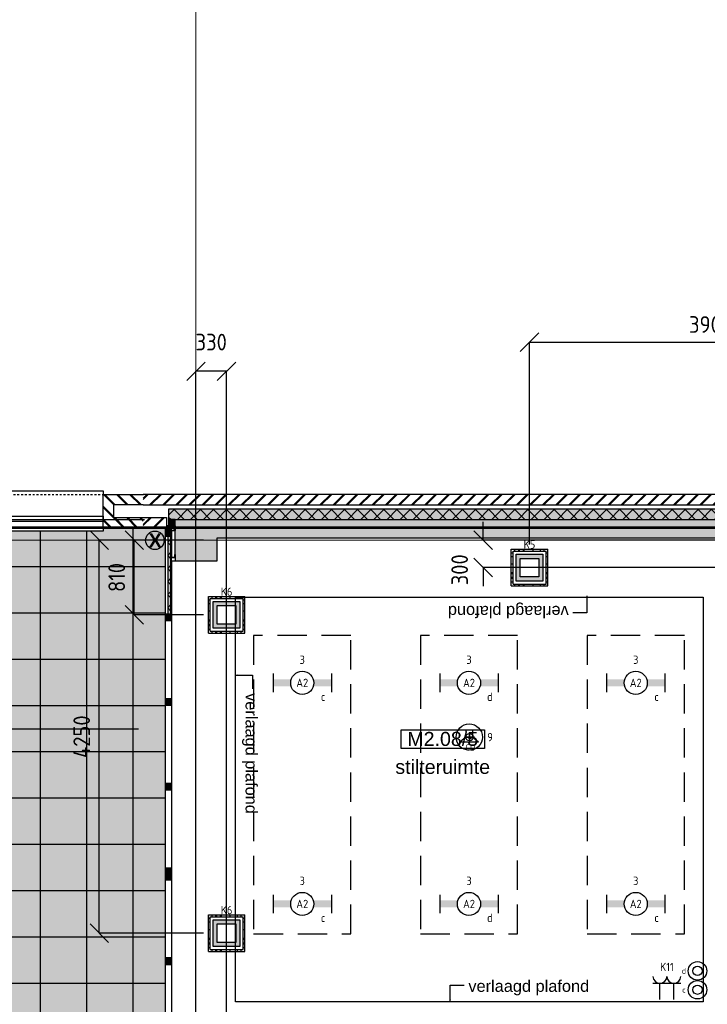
# Model space of a CAD drawing. Header units: millimetres. Extents: x -38032 to 104346, y -31182 to 78566.
# Tile 207 of 213: x 82458 to 89880, y 41381 to 52018. Entities that reach past the tile are written whole.
import ezdxf
from ezdxf.enums import TextEntityAlignment as Align

# ---------------------------------------------------------------- set-up
doc = ezdxf.new("R2010")
doc.units = ezdxf.units.MM
doc.header["$LTSCALE"] = 100
doc.set_wipeout_variables(frame=1)
doc.header["$PDMODE"] = 1
for name, pattern in [('HIDDEN', [9.525, 6.35, -3.175]), ('HIDDEN2', [4.7625, 3.175, -1.5875]), ('STYLE_01', [0.41664, 0.20828, -0.20836]), ('STYLE_11', [5, 3.888855, -0.416718, 0.277786, -0.416641])]:
    doc.linetypes.add(name, pattern=pattern)
for name, color, linetype in [('AB$1A---_ATTRIB035', 8, 'Continuous'), ('AL$1A---_ALGEMEEN', 8, 'Continuous'), ('AL------_MAATV', 200, 'Continuous'), ('AL------_MAATVOERING', 2, 'Continuous'), ('AL------_SPARING', 2, 'Continuous'), ('AM$1A---_ARCERING', 8, 'Continuous'), ('AT$1A---_TEKST100', 8, 'Continuous'), ('BOUWKUNDIG', 8, 'Continuous'), ('brandscheiding', 5, 'HIDDEN'), ('EB6421--_ATTRIB', 2, 'Continuous'), ('EL6222--', 3, 'Continuous'), ('EL6311--', 3, 'Continuous'), ('EL6421--', 3, 'Continuous'), ('LICHT_TEXT018', 1, 'Continuous'), ('Vloerdoos', 3, 'Continuous'), ('Vloerdoos (OUD)', 3, 'Continuous')]:
    doc.layers.add(name, color=color, linetype=linetype)
doc.layers.add('stramien', color=1, linetype='Continuous', lineweight=9)
doc.layers.get('Vloerdoos').off()
doc.styles.add('Arial', font='ARIAL.TTF')
doc.styles.add('Arial (bold)', font='ARIALBD.TTF')
doc.styles.add('BURO-018', font='iso.shx', dxfattribs={"height": 90})
doc.styles.get("Standard").update_dxf_attribs({"font": 'iso.shx'})
doc.dimstyles.new('STABICAD', dxfattribs={"dimscale": 100, "dimtxt": 1.8, "dimasz": 2, "dimexe": 0, "dimexo": 2.5, "dimgap": 1.5, "dimtad": 0, "dimdec": 0, "dimrnd": 10, "dimzin": 0, "dimdsep": 46, "dimtxsty": 'Standard', "dimblk1": 'OBLIQUE', "dimblk2": 'OBLIQUE', "dimsah": 1, "dimcen": -3, "dimadec": 0, "dimazin": 0, "dimtfac": 1, "dimtdec": 0, "dimtofl": 0, "dimtmove": 2, "dimatfit": 3, "dimfxl": 0, "dimtvp": 1.055556, "dimtolj": 1, "dimtzin": 0, "dimarcsym": 0})
pattern_1 = [(135, (-987935.49, -175784.82), (70.710678, 70.710678), []), (45, (-987636.15, -176084.16), (70.710678, -70.710678), [])]
pattern_2 = [(45, (0, 0), (70.7107, -70.7107), []), (45, (7.07, -7.07), (70.7107, -70.7107), [])]
pattern_3 = [(45, (-987935.49, -175784.82), (70.710678, -70.710678), []), (45, (-987928.42, -175791.89), (70.710678, -70.710678), [])]

# ---------------------------------------------------------------- blocks, each defined once
blk = doc.blocks.new('111410')
at = {"color": 0, "linetype": 'Continuous'}
for radius in [2, 1]:
    blk.add_circle((0, 3), radius, dxfattribs=at)
at = {"color": 0, "linetype": 'Continuous', "style": 'BURO-018'}
for tag, p in [('E_SLET1', (0, 7)), ('E_GROEP', (0, 0)), ('E_GKAST', (0, 0))]:
    blk.add_attdef(tag, text='', height=1.8, dxfattribs=at).set_placement(p, align=Align.MIDDLE)
at = {"color": 0, "linetype": 'Continuous', "style": 'BURO-018', "flags": 1}
for tag in ['E_MATCODE', 'E_SGROEP']:
    blk.add_attdef(tag, text='', height=1.8, dxfattribs=at).set_placement((0, 0), align=Align.MIDDLE)
blk = doc.blocks.new('VLOERDOOS')
at = {"layer": 'Vloerdoos (OUD)'}
for p, q in [((0, 395), (395, 395)), ((0, 395), (0, 0)), ((0, 355), (20, 355)), ((20, 375), (20, 20)), ((20, 375), (375, 375)), ((40, 375), (40, 395)), ((80, 375), (80, 395)), ((90, 375), (90, 395)), ((130, 375), (130, 395)), ((140, 375), (140, 395)), ((235, 375), (235, 395)), ((315, 375), (315, 395)), ((355, 375), (355, 395)), ((375, 375), (375, 20)), ((375, 355), (395, 355)), ((395, 395), (395, 0)), ((0, 315), (20, 315)), ((0, 305), (20, 305)), ((0, 265), (20, 265)), ((0, 255), (20, 255)), ((375, 315), (395, 315)), ((375, 305), (395, 305)), ((375, 265), (395, 265)), ((375, 255), (395, 255)), ((0, 160), (20, 160)), ((375, 160), (395, 160)), ((0, 80), (20, 80)), ((0, 40), (20, 40)), ((0, 0), (395, 0)), ((20, 20), (375, 20)), ((40, 0), (40, 20)), ((80, 0), (80, 20)), ((90, 0), (90, 20)), ((130, 0), (130, 20)), ((140, 0), (140, 20)), ((235, 0), (235, 20)), ((315, 0), (315, 20)), ((355, 0), (355, 20)), ((375, 80), (395, 80)), ((375, 40), (395, 40))]:
    blk.add_line(p, q, dxfattribs=at)
blk = doc.blocks.new('_Oblique')
at = {"color": 0, "linetype": 'ByBlock', "lineweight": -2}
blk.add_line((-0.5, -0.5), (0.5, 0.5), dxfattribs=at)
blk = doc.blocks.new('*D189')
at = {"layer": 'AL------_MAATVOERING', "color": 0, "lineweight": -2}
for p, q in [((87460, 46395), (87460, 46595)), ((96930, 46395), (87460, 46395)), ((96930, 46099), (87460, 46099)), ((87460, 46099), (87460, 45899))]:
    blk.add_line(p, q, dxfattribs=at)
at = {"layer": 'Defpoints', "color": 0}
for p in [(87460, 46395), (97180, 46395), (97180, 46099)]:
    blk.add_point(p, dxfattribs=at)
at = {"layer": 'AL------_MAATVOERING', "color": 0, "lineweight": -2, "xscale": 200, "yscale": 200, "zscale": 200}
for p, rotation in [((87460, 46395), 270), ((87460, 46099), 90)]:
    blk.add_blockref('_Oblique', p, dxfattribs=dict(at, rotation=rotation))
at = {"layer": 'AL------_MAATVOERING', "color": 0, "insert": (87207, 46075), "char_height": 180, "attachment_point": 5, "rotation": 90}
blk.add_mtext('\\A1;300', dxfattribs=at)
blk = doc.blocks.new('*D190')
at = {"layer": 'AL------_MAATVOERING', "color": 0, "lineweight": -2}
for p, q in [((84440, 46395), (83695, 46395)), ((83695, 45589), (83695, 46395)), ((84440, 45589), (83695, 45589))]:
    blk.add_line(p, q, dxfattribs=at)
at = {"layer": 'Defpoints', "color": 0}
for p in [(83695, 46395), (84690, 46395), (84690, 45589)]:
    blk.add_point(p, dxfattribs=at)
at = {"layer": 'AL------_MAATVOERING', "color": 0, "lineweight": -2, "xscale": 200, "yscale": 200, "zscale": 200}
for p, rotation in [((83695, 46395), 90), ((83695, 45589), 270)]:
    blk.add_blockref('_Oblique', p, dxfattribs=dict(at, rotation=rotation))
at = {"layer": 'AL------_MAATVOERING', "color": 0, "insert": (83505, 45992), "char_height": 180, "attachment_point": 5, "rotation": 90}
blk.add_mtext('\\A1;810', dxfattribs=at)
blk = doc.blocks.new('*D191')
at = {"layer": 'AL------_MAATVOERING', "color": 0, "lineweight": -2}
for p, q in [((84440, 46395), (83317, 46395)), ((83317, 42149), (83317, 46395)), ((84440, 42149), (83317, 42149))]:
    blk.add_line(p, q, dxfattribs=at)
at = {"layer": 'Defpoints', "color": 0}
for p in [(83317, 46395), (84690, 46395), (84690, 42149)]:
    blk.add_point(p, dxfattribs=at)
at = {"layer": 'AL------_MAATVOERING', "color": 0, "lineweight": -2, "xscale": 200, "yscale": 200, "zscale": 200}
for p, rotation in [((83317, 46395), 90), ((83317, 42149), 270)]:
    blk.add_blockref('_Oblique', p, dxfattribs=dict(at, rotation=rotation))
at = {"layer": 'AL------_MAATVOERING', "color": 0, "insert": (83127, 44272), "char_height": 180, "attachment_point": 5, "rotation": 90}
blk.add_mtext('\\A1;4250', dxfattribs=at)
blk = doc.blocks.new('*D229')
at = {"layer": 'AL------_MAATVOERING', "color": 0, "lineweight": -2}
for p, q in [((84360, 37499), (84360, 48220)), ((84690, 48220), (84360, 48220)), ((84690, 37499), (84690, 48220))]:
    blk.add_line(p, q, dxfattribs=at)
at = {"layer": 'Defpoints', "color": 0}
for p in [(84360, 48220), (84360, 37249), (84690, 37249)]:
    blk.add_point(p, dxfattribs=at)
at = {"layer": 'AL------_MAATVOERING', "color": 0, "lineweight": -2, "xscale": 200, "yscale": 200, "zscale": 200, "rotation": 180}
blk.add_blockref('_Oblique', (84360, 48220), dxfattribs=at)
at = {"layer": 'AL------_MAATVOERING', "color": 0, "lineweight": -2, "xscale": 200, "yscale": 200, "zscale": 200}
blk.add_blockref('_Oblique', (84690, 48220), dxfattribs=at)
at = {"layer": 'AL------_MAATVOERING', "color": 0, "insert": (84525, 48535), "char_height": 180, "attachment_point": 5}
blk.add_mtext('\\A1;330', dxfattribs=at)
blk = doc.blocks.new('*D234')
at = {"layer": 'AL------_MAATVOERING', "color": 0, "lineweight": -2}
for p, q in [((87960, 46349), (87960, 48535)), ((87960, 48535), (91860, 48535)), ((91860, 46349), (91860, 48535))]:
    blk.add_line(p, q, dxfattribs=at)
at = {"layer": 'Defpoints', "color": 0}
for p in [(91860, 48535), (87960, 46099), (91860, 46099)]:
    blk.add_point(p, dxfattribs=at)
at = {"layer": 'AL------_MAATVOERING', "color": 0, "lineweight": -2, "xscale": 200, "yscale": 200, "zscale": 200, "rotation": 180}
blk.add_blockref('_Oblique', (87960, 48535), dxfattribs=at)
at = {"layer": 'AL------_MAATVOERING', "color": 0, "lineweight": -2, "xscale": 200, "yscale": 200, "zscale": 200}
blk.add_blockref('_Oblique', (91860, 48535), dxfattribs=at)
at = {"layer": 'AL------_MAATVOERING', "color": 0, "insert": (89910, 48725), "char_height": 180, "attachment_point": 5}
blk.add_mtext('\\A1;3900', dxfattribs=at)
blk = doc.blocks.new('1115B6630')
at = {"color": 0}
for p, q in [((-6.3, 2), (-6.3, -2)), ((6.3, 2), (6.3, -2))]:
    blk.add_line(p, q, dxfattribs=at)
at = {"color": 0, "linetype": 'Continuous'}
blk.add_circle((0, 0), 2.5, dxfattribs=at)
at = {"color": 0}
for points in [[(-2.5, 0.75), (-6.3, 0.75), (-2.5, -0.75), (-6.3, -0.75)], [(2.5, 0.75), (6.3, 0.75), (2.5, -0.75), (6.3, -0.75)]]:
    blk.add_solid(points, dxfattribs=at)
at = {"color": 0, "linetype": 'Continuous', "style": 'BURO-018'}
for tag, p in [('E_GKAST', (0, 8)), ('E_GROEP', (0, 5)), ('E_SGROEP', (4.5, 5)), ('E_ARMCODE', (0, 0)), ('E_SLET', (4.5, -3))]:
    blk.add_attdef(tag, text='', height=1.8, dxfattribs=at).set_placement(p, align=Align.MIDDLE)
blk = doc.blocks.new('E00126')
at = {"color": 0, "linetype": 'Continuous'}
for p, q in [((-3, 4.5), (3, 4.5)), ((-1.5, 1), (-1.5, 4.5)), ((1.5, 1), (1.5, 4.5))]:
    blk.add_line(p, q, dxfattribs=at)
for centre in [(-1.5, 6), (1.5, 6)]:
    blk.add_arc(centre, 1.5, 180, 0, dxfattribs=at)
at = {"color": 0, "linetype": 'Continuous', "style": 'BURO-018'}
for tag, p in [('E_GKAST', (0, 11.5)), ('E_GROEP', (0, 8.5)), ('E_SGROEP', (4.5, 8.5))]:
    blk.add_attdef(tag, text='', height=1.8, dxfattribs=at).set_placement(p, align=Align.MIDDLE)
at = {"color": 0, "linetype": 'Continuous', "style": 'BURO-018', "flags": 1}
for tag, p in [('E_VERMCODE', (13, 8.5)), ('E_MATCODE', (0, 0))]:
    blk.add_attdef(tag, text='', height=1.8, dxfattribs=at).set_placement(p, align=Align.MIDDLE)
blk = doc.blocks.new('E00414')
at = {"color": 0, "linetype": 'Continuous'}
for p, q in [((-2.9, -2.9), (-2.9, 2.9)), ((-2.9, 2.9), (2.9, 2.9)), ((2.9, 2.9), (2.9, -2.9)), ((-2, 2), (2, 2)), ((-2, -2), (-2, 2)), ((2, 2), (2, -2)), ((2, -2), (-2, -2)), ((2.9, -2.9), (-2.9, -2.9))]:
    blk.add_line(p, q, dxfattribs=at)
at = {"color": 0}
for points in [[(-2.9, 2.9), (2.9, 2.9), (-2, 2), (2, 2)], [(-2, -2), (-2.9, -2.9), (-2, 2), (-2.9, 2.9)], [(2, 2), (2.9, 2.9), (2, -2), (2.9, -2.9)], [(2, -2), (2.9, -2.9), (-2, -2), (-2.9, -2.9)]]:
    blk.add_solid(points, dxfattribs=at)
at = {"color": 0, "linetype": 'Continuous', "style": 'BURO-018'}
for tag, p in [('E_GKAST', (0, 8)), ('E_GROEP', (0, 5)), ('E_SGROEP', (4.5, 5))]:
    blk.add_attdef(tag, text='', height=1.8, dxfattribs=at).set_placement(p, align=Align.MIDDLE)
at = {"color": 0, "linetype": 'Continuous', "style": 'BURO-018', "flags": 1}
for tag, p in [('E_VERMCODE', (13, 5)), ('E_MATCODE', (0, 0))]:
    blk.add_attdef(tag, text='', height=1.8, dxfattribs=at).set_placement(p, align=Align.MIDDLE)
blk = doc.blocks.new('E00497')
at = {"color": 0}
for p, q in [((0, 0.75), (-1.5, 0.75)), ((0, 0.75), (1, 2)), ((0, -0.75), (0, 0.75)), ((1, -2), (1, 2)), ((-1.5, -0.75), (0, -0.75)), ((0, -0.75), (1, -2))]:
    blk.add_line(p, q, dxfattribs=at)
blk.add_line((-1.5, 0.75), (-1.5, -0.75))
blk.add_circle((0, 0), 2.84, dxfattribs=at)
at = {"color": 0, "linetype": 'Continuous', "style": 'BURO-018'}
blk.add_attdef('E_TEXT1', text='', height=1.8, dxfattribs=at).set_placement((0, 4.5), align=Align.MIDDLE)
at = {"color": 0, "linetype": 'Continuous', "style": 'BURO-018', "flags": 1}
blk.add_attdef('E_MATCODE', text='', height=1.8, dxfattribs=at).set_placement((0, 0), align=Align.MIDDLE)
blk = doc.blocks.new('Centraaldoos')
at = {"color": 1, "linetype": 'Continuous'}
for p, q in [((-2, 0), (2, 0)), ((0, -2), (0, 2))]:
    blk.add_line(p, q, dxfattribs=at)
at = {"color": 0, "linetype": 'Continuous'}
blk.add_circle((0, 0), 1.5, dxfattribs=at)
at = {"color": 0, "linetype": 'Continuous', "style": 'BURO-018'}
blk.add_attdef('AL_POSNR', text='', height=1.8, dxfattribs=at).set_placement((0, 3), align=Align.CENTER)
at = {"color": 0, "linetype": 'Continuous', "style": 'BURO-018', "flags": 1}
blk.add_attdef('AL_OMS', (0, 0), '', height=1.8, dxfattribs=at)
at = {"layer": 'AL------_MAATV', "style": 'BURO-018'}
blk.add_text('CD', height=2.531, rotation=180, dxfattribs=at).set_placement((1.61, 5.48))
blk = doc.blocks.new('Group-17')
at = {"layer": 'AL$1A---_ALGEMEEN', "color": 0}
for p, q in [((22819, 17952), (22819, 7622)), ((23319, 17952), (23319, 7622)), ((23819, 17952), (23819, 7622)), ((24319, 17952), (24319, 7622)), ((24819, 17952), (24819, 7622)), ((25319, 17952), (25319, 7622)), ((25819, 17952), (25819, 7622)), ((26319, 17952), (26319, 7622)), ((26819, 17952), (26819, 7622)), ((27319, 17952), (27319, 7622)), ((22466, 17537), (27672, 17537)), ((22466, 17037), (27672, 17037)), ((22466, 16537), (27672, 16537)), ((22466, 16037), (27672, 16037)), ((22466, 15537), (27672, 15537)), ((22466, 15037), (27672, 15037)), ((22466, 14537), (27672, 14537)), ((22466, 14037), (27672, 14037)), ((22466, 13537), (27672, 13537)), ((22466, 13037), (27672, 13037)), ((22466, 12537), (27672, 12537)), ((22466, 12037), (27672, 12037)), ((22466, 11537), (27672, 11537)), ((22466, 11037), (27672, 11037)), ((22466, 10537), (27672, 10537)), ((22466, 10037), (27672, 10037)), ((22466, 9537), (27672, 9537)), ((22466, 9037), (27672, 9037)), ((22466, 8537), (27672, 8537)), ((22466, 8037), (27672, 8037))]:
    blk.add_line(p, q, dxfattribs=at)
blk.add_solid([(22466, 7622), (22466, 17952), (27672, 7622), (27672, 17952)], dxfattribs=at)
blk = doc.blocks.new('tekst 12 pts')
at = {"layer": 'AL$1A---_ALGEMEEN', "color": 0, "style": 'Arial'}
blk.add_attdef('naam_ruimte', text='', height=152, dxfattribs=at).set_placement((0, -41), align=Align.TOP_CENTER)
at = {"layer": 'AL$1A---_ALGEMEEN', "color": 0, "flags": 1}
for tag, p in [('oppervlakte', (-265, -1003)), ('stramiennummer', (-265, -1276))]:
    blk.add_attdef(tag, p, '', height=152, dxfattribs=at)
blk = doc.blocks.new('ruimtenummer')
at = {"layer": 'AL$1A---_ALGEMEEN', "color": 0, "flags": 1}
for tag, p in [('peil', (-450, -397)), ('onderdeel', (-450, -670))]:
    blk.add_attdef(tag, p, '', height=152, dxfattribs=at)
at = {"color": 0}
blk.add_wipeout([(-450, 100), (450, 100), (450, -100), (-450, -100)], dxfattribs=at).dxf.layer = 'AL$1A---_ALGEMEEN'
at = {"layer": 'AL$1A---_ALGEMEEN', "color": 0}
blk.add_lwpolyline([(-450, 100), (450, 100), (450, -100), (-450, -100)], close=True, dxfattribs=at)
at = {"layer": 'AL$1A---_ALGEMEEN', "color": 0, "style": 'Arial'}
blk.add_attdef('ruimtenummer', text='', height=152, dxfattribs=at).set_placement((0, 78), align=Align.TOP_CENTER)
blk = doc.blocks.new('21-100-2e-opening-p')
at = {"color": 0}
blk.add_wipeout([(-395, 1637), (40, 1637), (40, 0), (-395, 0)], dxfattribs=at).dxf.layer = 'AL$1A---_ALGEMEEN'
at = {"layer": 'AL$1A---_ALGEMEEN', "color": 0, "linetype": 'STYLE_01'}
for p, q in [((-363, 1637), (-363, 0)), ((0, 1637), (0, 0))]:
    blk.add_line(p, q, dxfattribs=at)
at = {"layer": 'AL$1A---_ALGEMEEN', "color": 0}
blk.add_lwpolyline([(-395, 1637), (40, 1637), (40, 0), (-395, 0)], close=True, dxfattribs=at)
at = {"color": 0}
for points in [[(-363, 2068), (-363, 1637), (0, 1637), (0, 2068), (-113, 2068), (-113, 1748), (-250, 1748), (-250, 2068)], [(-363, -432), (-363, 0), (0, 0), (0, -432), (-113, -432), (-113, -111), (-250, -111), (-250, -432)]]:
    blk.add_wipeout(points, dxfattribs=at).dxf.layer = 'AL$1A---_ALGEMEEN'
at = {"layer": 'AM$1A---_ARCERING', "linetype": 'Continuous', "lineweight": 5}
h = blk.add_hatch(dxfattribs=at)
h.set_pattern_fill('BAKSTEEN', color=256, style=0, pattern_type=2)
h.set_pattern_definition(pattern_2)
edge = h.paths.add_edge_path()
edge.add_line((-363, 2068), (-363, 1637))
edge.add_line((-363, 1637), (0, 1637))
edge.add_line((0, 1637), (0, 2068))
edge.add_line((0, 2068), (-113, 2068))
edge.add_line((-113, 2068), (-113, 1748))
edge.add_line((-113, 1748), (-250, 1748))
edge.add_line((-250, 1748), (-250, 2068))
h = blk.add_hatch(dxfattribs=at)
h.set_pattern_fill('BAKSTEEN', color=256, style=0, pattern_type=2)
h.set_pattern_definition(pattern_2)
edge = h.paths.add_edge_path()
edge.add_line((-363, -432), (-363, 0))
edge.add_line((-363, 0), (0, 0))
edge.add_line((0, 0), (0, -432))
edge.add_line((0, -432), (-113, -432))
edge.add_line((-113, -432), (-113, -111))
edge.add_line((-113, -111), (-250, -111))
edge.add_line((-250, -111), (-250, -432))
at = {"layer": 'AL$1A---_ALGEMEEN', "color": 0}
blk.add_line((-270, 2075), (-270, -445), dxfattribs=at)
at = {"layer": 'AL$1A---_ALGEMEEN', "color": 0, "flags": 128}
for points in [[(-363, 2068), (-363, 1637), (0, 1637), (0, 2068)], [(-113, 2068), (-113, 1748), (-250, 1748), (-250, 2068)], [(-363, -432), (-363, 0), (0, 0), (0, -432)], [(-113, -432), (-113, -111), (-250, -111), (-250, -432)]]:
    blk.add_lwpolyline(points, dxfattribs=at)
at = {"layer": 'AL$1A---_ALGEMEEN', "color": 0}
blk.add_lwpolyline([(-293, 1637), (-233, 1637), (-233, 0), (-293, 0)], close=True, dxfattribs=at)
blk = doc.blocks.new('txt 1_100 verlaagd plafond')
at = {"layer": 'AL$1A---_ALGEMEEN', "color": 0}
for p, q in [((-1830, 0), (-1830, 183)), ((-1830, 183), (-1680, 183))]:
    blk.add_line(p, q, dxfattribs=at)
blk.add_solid([(-1830, 0), (-1837, 25), (-1823, 25)], dxfattribs=at)
at = {"layer": 'AT$1A---_TEKST100', "insert": (-983, 236), "char_height": 126.27, "attachment_point": 2, "line_spacing_factor": 0.967741, "style": 'Arial'}
blk.add_mtext('{\\C256;\\lverlaagd plafond}', dxfattribs=at)
blk = doc.blocks.new('Group-126')
at = {"layer": 'AM$1A---_ARCERING', "linetype": 'Continuous', "lineweight": 0}
for points in [[(27672, 17942), (27734, 17942), (27734, 17864), (27672, 17864)], [(27672, 17027), (27734, 17027), (27734, 16949), (27672, 16949)], [(27672, 16112), (27734, 16112), (27734, 16034), (27672, 16034)], [(27672, 15197), (27734, 15197), (27734, 15119), (27672, 15119)], [(27672, 14282), (27734, 14282), (27734, 14226), (27672, 14226)], [(27672, 14226), (27734, 14226), (27734, 14206), (27672, 14206)], [(27672, 14206), (27734, 14206), (27734, 14150), (27672, 14150)], [(27672, 13313), (27734, 13313), (27734, 13235), (27672, 13235)], [(27672, 12397), (27734, 12397), (27734, 12319), (27672, 12319)], [(27672, 11482), (27734, 11482), (27734, 11426), (27672, 11426)], [(27672, 11426), (27734, 11426), (27734, 11406), (27672, 11406)], [(27672, 11406), (27734, 11406), (27734, 11350), (27672, 11350)], [(27672, 10513), (27734, 10513), (27734, 10435), (27672, 10435)], [(27672, 9535), (27734, 9535), (27734, 9457), (27672, 9457)], [(27672, 8620), (27734, 8620), (27734, 8542), (27672, 8542)], [(27672, 7705), (27734, 7705), (27734, 7627), (27672, 7627)]]:
    blk.add_hatch(color=256, dxfattribs=at).paths.add_polyline_path(points)
at = {"layer": 'AL$1A---_ALGEMEEN', "color": 0}
for points in [[(27672, 17942), (27734, 17942), (27734, 17864), (27672, 17864)], [(27672, 17864), (27734, 17864), (27734, 7627), (27672, 7627)], [(27672, 17027), (27734, 17027), (27734, 16949), (27672, 16949)], [(27672, 16112), (27734, 16112), (27734, 16034), (27672, 16034)], [(27672, 15197), (27734, 15197), (27734, 15119), (27672, 15119)], [(27672, 14282), (27734, 14282), (27734, 14226), (27672, 14226)], [(27672, 14226), (27734, 14226), (27734, 14206), (27672, 14206)], [(27672, 14206), (27734, 14206), (27734, 14150), (27672, 14150)], [(27672, 13313), (27734, 13313), (27734, 13235), (27672, 13235)], [(27672, 12397), (27734, 12397), (27734, 12319), (27672, 12319)], [(27672, 11482), (27734, 11482), (27734, 11426), (27672, 11426)], [(27672, 11426), (27734, 11426), (27734, 11406), (27672, 11406)], [(27672, 11406), (27734, 11406), (27734, 11350), (27672, 11350)], [(27672, 10513), (27734, 10513), (27734, 10435), (27672, 10435)], [(27672, 9535), (27734, 9535), (27734, 9457), (27672, 9457)], [(27672, 8620), (27734, 8620), (27734, 8542), (27672, 8542)], [(27672, 7705), (27734, 7705), (27734, 7627), (27672, 7627)]]:
    blk.add_lwpolyline(points, close=True, dxfattribs=at)
at = {"color": 0}
blk.add_wipeout([(27672, 10450), (27712, 10450), (27712, 9520), (27672, 9520)], dxfattribs=at).dxf.layer = 'AL$1A---_ALGEMEEN'
at = {"layer": 'AL$1A---_ALGEMEEN', "color": 0}
for points in [[(26742, 9543), (26743, 9566), (26745, 9588), (26746, 9611), (26749, 9634), (26752, 9656), (26756, 9679), (26760, 9701), (26765, 9724), (26770, 9746), (26776, 9768), (26782, 9790), (26789, 9812), (26796, 9833), (26804, 9855), (26813, 9876), (26822, 9897), (26831, 9918), (26841, 9938), (26852, 9958), (26863, 9978), (26874, 9998), (26886, 10018), (26899, 10037), (26912, 10055), (26925, 10074), (26939, 10092), (26953, 10110), (26968, 10127), (26983, 10145), (26998, 10161), (27014, 10178), (27031, 10194), (27047, 10209), (27065, 10224), (27082, 10239), (27100, 10253), (27118, 10267), (27136, 10280), (27155, 10293), (27174, 10306), (27194, 10318), (27214, 10329), (27234, 10340), (27254, 10351), (27274, 10361), (27295, 10370), (27316, 10379), (27337, 10388), (27359, 10396), (27380, 10403), (27402, 10410), (27424, 10416), (27446, 10422), (27468, 10427), (27491, 10432), (27513, 10436), (27536, 10440), (27558, 10443), (27581, 10446), (27604, 10447), (27626, 10449), (27649, 10450), (27672, 10450), (27672, 9520), (26742, 9520)], [(27672, 10450), (27712, 10450), (27712, 9520), (27672, 9520)]]:
    blk.add_lwpolyline(points, close=True, dxfattribs=at)
blk = doc.blocks.new('21x_zaagwerk')
at = {"layer": 'AL$1A---_ALGEMEEN', "color": 0}
blk.add_circle((0, 0), 100, dxfattribs=at)
at = {"layer": 'AT$1A---_TEKST100', "insert": (-68, 74), "char_height": 151.52, "attachment_point": 1, "line_spacing_factor": 0.967741, "style": 'Arial (bold)'}
blk.add_mtext('{\\C256;\\lX}', dxfattribs=at)
blk = doc.blocks.new('Group-127')
at = {"color": 0}
blk.add_wipeout([(27730, 17594), (27730, 17595), (27729, 17595), (27729, 17595), (27728, 17596), (27728, 17597), (27728, 17598), (27727, 17599), (27727, 17600), (27727, 17602), (27727, 17603), (27726, 17605), (27726, 17607), (27726, 17609), (27726, 17611), (27726, 17613), (27726, 17615), (27726, 17617), (27726, 17619), (27726, 17621), (27726, 17622), (27726, 17624), (27727, 17626), (27727, 17628), (27727, 17629), (27727, 17630), (27728, 17632), (27728, 17633), (27728, 17633), (27729, 17634), (27729, 17635), (27730, 17635), (27730, 17635), (27730, 17635), (27731, 17635), (27731, 17634), (27732, 17633), (27732, 17633), (27732, 17632), (27733, 17630), (27733, 17629), (27733, 17628), (27733, 17626), (27734, 17624), (27734, 17622), (27734, 17621), (27734, 17619), (27734, 17617), (27734, 17615), (27734, 17613), (27734, 17611), (27734, 17609), (27734, 17607), (27734, 17605), (27733, 17603), (27733, 17602), (27733, 17600), (27733, 17599), (27732, 17598), (27732, 17597), (27732, 17596), (27731, 17595), (27731, 17595), (27730, 17595)], dxfattribs=at).dxf.layer = 'AL$1A---_ALGEMEEN'
at = {"layer": 'AL$1A---_ALGEMEEN', "color": 0}
blk.add_open_spline([(27728, 17632), (27729, 17635), (27731, 17635), (27733, 17630), (27734, 17620), (27734, 17609), (27733, 17600), (27731, 17594), (27729, 17594), (27727, 17600), (27726, 17609), (27726, 17620), (27727, 17630), (27728, 17632)], degree=2, dxfattribs=at)
at = {"color": 0}
blk.add_wipeout([(27734, 17635), (27774, 17635), (27774, 17595), (27734, 17595)], dxfattribs=at).dxf.layer = 'AL$1A---_ALGEMEEN'
at = {"layer": 'AL$1A---_ALGEMEEN', "color": 0}
blk.add_lwpolyline([(27734, 17635), (27774, 17635), (27774, 17595), (27734, 17595)], close=True, dxfattribs=at)
blk = doc.blocks.new('staalprofiel Hoekstl')
at = {"color": 0}
blk.add_wipeout([(-8, -8), (-8, 22), (-8, 22), (-8, 22), (-8, 22), (-8, 22), (-8, 22), (-8, 22), (-8, 22), (-7, 22), (-7, 22), (-7, 22), (-7, 22), (-7, 22), (-7, 21), (-7, 21), (-7, 21), (-7, 21), (-7, 21), (-7, 21), (-7, 21), (-7, 21), (-7, 21), (-7, 21), (-7, 21), (-7, 21), (-7, 21), (-6, 21), (-6, 21), (-6, 21), (-6, 21), (-6, 21), (-6, 21), (-6, 21), (-6, 21), (-6, 21), (-6, 21), (-6, 21), (-6, 21), (-6, 21), (-6, 21), (-6, 21), (-6, 20), (-6, 20), (-6, 20), (-6, 20), (-6, 20), (-6, 20), (-6, 20), (-6, 20), (-6, 20), (-6, 20), (-6, 20), (-6, 20), (-6, 20), (-5, 20), (-5, 20), (-5, 20), (-5, 20), (-5, 20), (-5, 19), (-5, 19), (-5, 19), (-5, 19), (-5, 19), (-5, 19), (-5, 19), (-5, 8), (-5, 0), (-5, -1), (-5, -1), (-5, -1), (-5, -1), (-5, -1), (-5, -1), (-5, -1), (-5, -1), (-5, -1), (-5, -2), (-5, -2), (-5, -2), (-5, -2), (-5, -2), (-5, -2), (-5, -2), (-5, -2), (-5, -3), (-5, -3), (-5, -3), (-5, -3), (-5, -3), (-5, -3), (-5, -3), (-4, -3), (-4, -3), (-4, -3), (-4, -4), (-4, -4), (-4, -4), (-4, -4), (-4, -4), (-4, -4), (-4, -4), (-4, -4), (-4, -4), (-3, -4), (-3, -4), (-3, -4), (-3, -5), (-3, -5), (-3, -5), (-3, -5), (-3, -5), (-3, -5), (-3, -5), (-2, -5), (-2, -5), (-2, -5), (-2, -5), (-2, -5), (-2, -5), (-2, -5), (-2, -5), (-1, -5), (-1, -5), (-1, -5), (-1, -5), (-1, -5), (-1, -5), (-1, -5), (-1, -5), (-1, -5), (0, -5), (8, -5), (19, -5), (19, -5), (19, -5), (19, -5), (19, -5), (19, -5), (19, -5), (20, -5), (20, -5), (20, -5), (20, -5), (20, -5), (20, -6), (20, -6), (20, -6), (20, -6), (20, -6), (20, -6), (20, -6), (20, -6), (20, -6), (20, -6), (20, -6), (20, -6), (20, -6), (21, -6), (21, -6), (21, -6), (21, -6), (21, -6), (21, -6), (21, -6), (21, -6), (21, -6), (21, -6), (21, -6), (21, -6), (21, -6), (21, -6), (21, -6), (21, -7), (21, -7), (21, -7), (21, -7), (21, -7), (21, -7), (21, -7), (21, -7), (21, -7), (21, -7), (21, -7), (21, -7), (21, -7), (22, -7), (22, -7), (22, -7), (22, -7), (22, -7), (22, -8), (22, -8), (22, -8), (22, -8), (22, -8), (22, -8), (22, -8), (22, -8)], dxfattribs=at).dxf.layer = 'AL$1A---_ALGEMEEN'
at = {"layer": 'AL$1A---_ALGEMEEN', "color": 0, "flags": 128}
blk.add_lwpolyline([(-8, -8), (-8, 22), (-8, 22, -0.414214), (-5, 19), (-5, 0, 0.414214), (0, -5), (19, -5, -0.414214), (22, -8), (22, -8)], format="xyb", close=True, dxfattribs=at)
blk = doc.blocks.new('200254 W 212 3 04-12-2007')
at = {"layer": 'AM$1A---_ARCERING', "linetype": 'Continuous', "lineweight": 0}
for points in [[(55860, 21742), (47867, 21742), (47867, 21632), (55860, 21632)], [(47937, 21182), (47937, 21632), (55887, 21632), (55887, 21182), (55437, 21182), (55437, 21432), (48387, 21432), (48387, 21182)], [(47861, 21451), (47889, 21451), (47889, 20598), (47861, 20598)]]:
    blk.add_hatch(color=256, dxfattribs=at).paths.add_polyline_path(points)
at = {"layer": 'AM$1A---_ARCERING', "linetype": 'Continuous', "lineweight": 5}
h = blk.add_hatch(dxfattribs=at)
h.set_pattern_fill('ISOLATIE', color=256, scale=50, style=0, pattern_type=2)
h.set_pattern_definition(pattern_1)
h.paths.add_polyline_path([(55860, 21742), (47867, 21742), (47867, 21632), (55860, 21632)])
h = blk.add_hatch(dxfattribs=at)
h.set_pattern_fill('ISOLATIE', color=256, scale=50, style=0, pattern_type=2)
h.set_pattern_definition(pattern_1)
h.paths.add_polyline_path([(47861, 21451), (47889, 21451), (47889, 20598), (47861, 20598)])
at = {"layer": 'AL$1A---_ALGEMEEN'}
blk.add_line((45739, 19369), (47541, 19369), dxfattribs=at)
for points in [[(55860, 21742), (47867, 21742), (47867, 21632), (55860, 21632)], [(47937, 21182), (47937, 21632), (55887, 21632), (55887, 21182), (55437, 21182), (55437, 21432), (48387, 21432), (48387, 21182)], [(47861, 21451), (47889, 21451), (47889, 20598), (47861, 20598)]]:
    blk.add_lwpolyline(points, close=True, dxfattribs=at)
at = {"layer": 'stramien', "linetype": 'STYLE_11', "ltscale": 50}
blk.add_line((48161, -41014), (48161, 36216), dxfattribs=at)
at = {"layer": 'AL$1A---_ALGEMEEN', "color": 9}
blk.add_blockref('Group-17', (20163, 3587), dxfattribs=at)
at = {"layer": 'AL$1A---_ALGEMEEN'}
for p, rotation in [((50551, 20808), 180), ((48588, 18121), 270)]:
    blk.add_blockref('txt 1_100 verlaagd plafond', p, dxfattribs=dict(at, rotation=rotation))
ref = blk.add_blockref('ruimtenummer', (50826, 19259), dxfattribs=at)
ref.add_attrib('ruimtenummer', 'M2.08/5', dxfattribs={"layer": 'AB$1A---_ATTRIB035', "height": 151.5, "style": 'Arial'}).set_placement((50826, 19337), align=Align.TOP_CENTER)
ref = blk.add_blockref('tekst 12 pts', (50826, 19076), dxfattribs=at)
ref.add_attrib('naam_ruimte', 'stilteruimte', dxfattribs={"layer": 'AB$1A---_ATTRIB035', "height": 151.52, "style": 'Arial'}).set_placement((50826, 19035), align=Align.TOP_CENTER)
blk.add_blockref('txt 1_100 verlaagd plafond', (52738, 16419), dxfattribs=at)
blk.add_lwpolyline([(48588, 20792), (53638, 20792), (53638, 16419), (48588, 16419)], close=True, dxfattribs=at)
at = {"layer": 'AL$1A---_ALGEMEEN', "rotation": 90}
blk.add_blockref('21-100-2e-opening-p', (47162, 21902), dxfattribs=at)
at = {"layer": 'AM$1A---_ARCERING', "linetype": 'Continuous', "lineweight": 5}
h = blk.add_hatch(dxfattribs=at)
h.set_pattern_fill('BAKSTEEN', color=256, scale=50, style=0, pattern_type=2)
h.set_pattern_definition(pattern_3)
edge = h.paths.add_edge_path()
edge.add_line((55594, 21902), (47594, 21902))
edge.add_line((47594, 21902), (47594, 21789))
edge.add_line((47594, 21789), (55594, 21789))
h = blk.add_hatch(dxfattribs=at)
h.set_pattern_fill('BAKSTEEN', color=256, scale=50, style=0, pattern_type=2)
h.set_pattern_definition(pattern_3)
edge = h.paths.add_edge_path()
edge.add_line((47594, 21652), (47845, 21652))
edge.add_line((47845, 21652), (47845, 21539))
edge.add_line((47845, 21539), (47594, 21539))
at = {"layer": 'AL$1A---_ALGEMEEN'}
for p, q in [((55594, 21902), (47594, 21902)), ((47594, 21789), (55594, 21789))]:
    blk.add_line(p, q, dxfattribs=at)
blk.add_lwpolyline([(47594, 21652), (47845, 21652), (47845, 21539), (47594, 21539)], dxfattribs=at)
blk.add_blockref('Group-126', (20163, 3587), dxfattribs=at)
at = {"layer": 'AM$1A---_ARCERING', "linetype": 'Continuous', "lineweight": 0}
blk.add_hatch(color=256, dxfattribs=at).paths.add_polyline_path([(47937, 21564), (47937, 21632), (47867, 21632), (47867, 21564)])
at = {"layer": 'AM$1A---_ARCERING', "linetype": 'Continuous', "lineweight": 5}
h = blk.add_hatch(dxfattribs=at)
h.set_pattern_fill('ISOLATIE', color=256, scale=50, style=0, pattern_type=2)
h.set_pattern_definition(pattern_1)
h.paths.add_polyline_path([(47937, 21564), (47937, 21632), (47867, 21632), (47867, 21564)])
at = {"layer": 'AL$1A---_ALGEMEEN'}
blk.add_lwpolyline([(47852, 21515), (47852, 21565), (47936, 21565), (47936, 21633)], dxfattribs=at)
for points in [[(47937, 21564), (47937, 21632), (47867, 21632), (47867, 21564)], [(47937, 21614), (47935, 21614), (47935, 21566), (47887, 21566), (47887, 21564), (47937, 21564)], [(47853, 21564), (47853, 21514), (47927, 21514), (47927, 21564)], [(47927, 21564), (47937, 21564), (47937, 21514), (47927, 21514)]]:
    blk.add_lwpolyline(points, close=True, dxfattribs=at)
at = {"layer": 'stramien', "linetype": 'STYLE_11', "ltscale": 50}
blk.add_line((-37699, 21407), (65552, 21407), dxfattribs=at)
at = {"layer": 'AL$1A---_ALGEMEEN'}
for name, p in [('21x_zaagwerk', (47719, 21407)), ('Group-127', (20163, 3587))]:
    blk.add_blockref(name, p, dxfattribs=at)
at = {"layer": 'AL$1A---_ALGEMEEN', "rotation": 90}
blk.add_blockref('staalprofiel Hoekstl', (47929, 21231), dxfattribs=at)

msp = doc.modelspace()

# ---------------------------------------------------------------- block references
at = {"layer": 'BOUWKUNDIG'}
msp.add_blockref('200254 W 212 3 04-12-2007', (36198, 24986.5), dxfattribs=at)

# ---------------------------------------------------------------- next in the draw order: linework, layer by layer
at = {"layer": 'brandscheiding', "const_width": 30}
msp.add_lwpolyline([(58113.1, 6498.6), (74727.9, 8358.8), (74842.4, 7939.3), (75357.5, 8015.5), (75452.9, 7653.2), (78524.8, 8015.5), (78524.8, 8358.8), (79135.4, 8435.1), (79097.2, 8759.3), (99160.7, 11178.5), (99160.7, 46529.3), (78677.5, 46529.3)], dxfattribs=at)
at = {"layer": 'LICHT_TEXT018', "linetype": 'HIDDEN2'}
for points in [[(84982.7, 42140.3), (86032.7, 42140.3), (86032.7, 45365.8), (84982.7, 45365.8)], [(86782.7, 42140.3), (87832.7, 42140.3), (87832.7, 45365.8), (86782.7, 45365.8)], [(88582.7, 42140.3), (89632.7, 42140.3), (89632.7, 45365.8), (88582.7, 45365.8)]]:
    msp.add_lwpolyline(points, close=True, dxfattribs=at)

# ---------------------------------------------------------------- next in the draw order: block references
at = {"layer": 'AL------_SPARING', "xscale": 26.66666666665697, "yscale": 26.66666666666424, "zscale": 26.66666666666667, "rotation": 180}
msp.add_blockref('Centraaldoos', (87314, 44267.4), dxfattribs=at)
at = {"layer": 'EL6222--'}
ref = msp.add_blockref('E00414', (87960.6, 46098.8), dxfattribs=dict(at, xscale=50, yscale=50, zscale=50))
ref.add_attrib('E_GROEP', 'K5', dxfattribs={"layer": '0', "color": 1, "linetype": 'Continuous', "height": 90, "style": 'BURO-018'}).set_placement((87960.6, 46348.8), align=Align.MIDDLE)
ref = msp.add_blockref('E00414', (84690.6, 45588.8), dxfattribs=dict(at, xscale=50, yscale=50, zscale=50))
ref.add_attrib('E_GROEP', 'K6', dxfattribs={"layer": '0', "color": 1, "linetype": 'Continuous', "height": 90, "style": 'BURO-018'}).set_placement((84690.6, 45838.8), align=Align.MIDDLE)
ref = msp.add_blockref('E00414', (84690.6, 42148.8), dxfattribs=dict(at, xscale=50, yscale=50, zscale=50))
ref.add_attrib('E_GROEP', 'K6', dxfattribs={"layer": '0', "color": 1, "linetype": 'Continuous', "height": 90, "style": 'BURO-018'}).set_placement((84690.6, 42398.8), align=Align.MIDDLE)
ref = msp.add_blockref('E00126', (89444, 41382.5), dxfattribs=dict(at, xscale=50, yscale=50, zscale=50))
ref.add_attrib('E_GROEP', 'K11', dxfattribs={"layer": '0', "color": 1, "linetype": 'Continuous', "height": 90, "style": 'BURO-018'}).set_placement((89444, 41784), align=Align.MIDDLE)
at = {"layer": 'EL6311--'}
ref = msp.add_blockref('1115B6630', (85507.7, 44853.3), dxfattribs=dict(at, xscale=50, yscale=50, zscale=50))
ref.add_attrib('E_ARMCODE', 'A2', dxfattribs={"layer": '0', "color": 1, "linetype": 'Continuous', "height": 90, "style": 'BURO-018'}).set_placement((85507.7, 44853.3), align=Align.MIDDLE)
ref.add_attrib('E_SLET', 'c', dxfattribs={"layer": '0', "color": 1, "linetype": 'Continuous', "height": 90, "style": 'BURO-018'}).set_placement((85732.7, 44703.3), align=Align.MIDDLE)
ref.add_attrib('E_GROEP', '3', dxfattribs={"layer": '0', "color": 1, "linetype": 'Continuous', "height": 90, "style": 'BURO-018'}).set_placement((85507.7, 45103.3), align=Align.MIDDLE)
ref = msp.add_blockref('1115B6630', (87307.7, 44853.3), dxfattribs=dict(at, xscale=50, yscale=50, zscale=50))
ref.add_attrib('E_ARMCODE', 'A2', dxfattribs={"layer": '0', "color": 1, "linetype": 'Continuous', "height": 90, "style": 'BURO-018'}).set_placement((87307.7, 44853.3), align=Align.MIDDLE)
ref.add_attrib('E_SLET', 'd', dxfattribs={"layer": '0', "color": 1, "linetype": 'Continuous', "height": 90, "style": 'BURO-018'}).set_placement((87532.7, 44703.3), align=Align.MIDDLE)
ref.add_attrib('E_GROEP', '3', dxfattribs={"layer": '0', "color": 1, "linetype": 'Continuous', "height": 90, "style": 'BURO-018'}).set_placement((87307.7, 45103.3), align=Align.MIDDLE)
ref = msp.add_blockref('1115B6630', (89107.7, 44853.3), dxfattribs=dict(at, xscale=50, yscale=50, zscale=50))
ref.add_attrib('E_ARMCODE', 'A2', dxfattribs={"layer": '0', "color": 1, "linetype": 'Continuous', "height": 90, "style": 'BURO-018'}).set_placement((89107.7, 44853.3), align=Align.MIDDLE)
ref.add_attrib('E_SLET', 'c', dxfattribs={"layer": '0', "color": 1, "linetype": 'Continuous', "height": 90, "style": 'BURO-018'}).set_placement((89332.7, 44703.3), align=Align.MIDDLE)
ref.add_attrib('E_GROEP', '3', dxfattribs={"layer": '0', "color": 1, "linetype": 'Continuous', "height": 90, "style": 'BURO-018'}).set_placement((89107.7, 45103.3), align=Align.MIDDLE)
ref = msp.add_blockref('1115B6630', (85507.7, 42464.9), dxfattribs=dict(at, xscale=50, yscale=50, zscale=50))
ref.add_attrib('E_ARMCODE', 'A2', dxfattribs={"layer": '0', "color": 1, "linetype": 'Continuous', "height": 90, "style": 'BURO-018'}).set_placement((85507.7, 42464.9), align=Align.MIDDLE)
ref.add_attrib('E_SLET', 'c', dxfattribs={"layer": '0', "color": 1, "linetype": 'Continuous', "height": 90, "style": 'BURO-018'}).set_placement((85732.7, 42314.9), align=Align.MIDDLE)
ref.add_attrib('E_GROEP', '3', dxfattribs={"layer": '0', "color": 1, "linetype": 'Continuous', "height": 90, "style": 'BURO-018'}).set_placement((85507.7, 42714.9), align=Align.MIDDLE)
ref = msp.add_blockref('1115B6630', (87307.7, 42464.9), dxfattribs=dict(at, xscale=50, yscale=50, zscale=50))
ref.add_attrib('E_ARMCODE', 'A2', dxfattribs={"layer": '0', "color": 1, "linetype": 'Continuous', "height": 90, "style": 'BURO-018'}).set_placement((87307.7, 42464.9), align=Align.MIDDLE)
ref.add_attrib('E_SLET', 'd', dxfattribs={"layer": '0', "color": 1, "linetype": 'Continuous', "height": 90, "style": 'BURO-018'}).set_placement((87532.7, 42314.9), align=Align.MIDDLE)
ref.add_attrib('E_GROEP', '3', dxfattribs={"layer": '0', "color": 1, "linetype": 'Continuous', "height": 90, "style": 'BURO-018'}).set_placement((87307.7, 42714.9), align=Align.MIDDLE)
ref = msp.add_blockref('1115B6630', (89107.7, 42464.9), dxfattribs=dict(at, xscale=50, yscale=50, zscale=50))
ref.add_attrib('E_ARMCODE', 'A2', dxfattribs={"layer": '0', "color": 1, "linetype": 'Continuous', "height": 90, "style": 'BURO-018'}).set_placement((89107.7, 42464.9), align=Align.MIDDLE)
ref.add_attrib('E_SLET', 'c', dxfattribs={"layer": '0', "color": 1, "linetype": 'Continuous', "height": 90, "style": 'BURO-018'}).set_placement((89332.7, 42314.9), align=Align.MIDDLE)
ref.add_attrib('E_GROEP', '3', dxfattribs={"layer": '0', "color": 1, "linetype": 'Continuous', "height": 90, "style": 'BURO-018'}).set_placement((89107.7, 42714.9), align=Align.MIDDLE)
ref = msp.add_blockref('111410', (89774.3, 41591.7), dxfattribs=dict(at, xscale=50, yscale=50, zscale=50))
ref.add_attrib('E_SLET1', 'd', dxfattribs={"layer": '0', "color": 1, "linetype": 'Continuous', "height": 60, "style": 'BURO-018'}).set_placement((89627.7, 41741.2), align=Align.MIDDLE)
ref = msp.add_blockref('111410', (89774.3, 41388), dxfattribs=dict(at, xscale=50, yscale=50, zscale=50))
ref.add_attrib('E_SLET1', 'c', dxfattribs={"layer": '0', "color": 1, "linetype": 'Continuous', "height": 60, "style": 'BURO-018'}).set_placement((89627.7, 41537.6), align=Align.MIDDLE)
at = {"layer": 'EL6421--'}
ref = msp.add_blockref('E00497', (87310.7, 44267.4), dxfattribs=dict(at, xscale=50, yscale=50, zscale=50, rotation=270))
ref.add_attrib('E_TEXT1', '9', dxfattribs={"layer": 'EB6421--_ATTRIB', "color": 1, "linetype": 'Continuous', "height": 90, "style": 'BURO-018'}).set_placement((87535.7, 44267.4), align=Align.MIDDLE)
at = {"layer": 'Vloerdoos', "rotation": 90}
for p in [(88159.3, 45901.3), (84889.3, 45391.3), (84889.3, 41951.3)]:
    msp.add_blockref('VLOERDOOS', p, dxfattribs=at)

# ---------------------------------------------------------------- next in the draw order: dimensions: what is measured, and where the dimension line sits
at = {"layer": 'AL------_MAATVOERING'}
for base, p1, p2, picture, middle in [((91860, 48534.9), (87960, 46099.1), (91860, 46099.1), '*D234', (89910, 48724.9)), ((84360, 48220.3), (84690, 37249.1), (84360, 37249.1), '*D229', (84525, 48535.3))]:
    dim = msp.add_linear_dim(base=base, p1=p1, p2=p2, dimstyle='STABICAD', dxfattribs=at)
    dim.commit()
    dim.dimension.update_dxf_attribs({"geometry": picture, "text_midpoint": middle})
dim = msp.add_linear_dim(base=(87460.4, 46395), p1=(97180, 46099.1), p2=(97180, 46395), angle=90, dimstyle='STABICAD', dxfattribs=at)
dim.commit()
dim.dimension.update_dxf_attribs({"geometry": '*D189', "text_midpoint": (87206.9, 46075.1), "dimtype": 160})
for base, p1, picture, middle in [((83317.1, 46395), (84690, 42149.1), '*D191', (83127.1, 44272.1)), ((83695.4, 46395), (84690, 45589.1), '*D190', (83505.4, 45992.1))]:
    dim = msp.add_linear_dim(base=base, p1=p1, p2=(84690, 46395), angle=90, dimstyle='STABICAD', dxfattribs=at)
    dim.commit()
    dim.dimension.update_dxf_attribs({"geometry": picture, "text_midpoint": middle})

doc.saveas('drawing.dxf')
